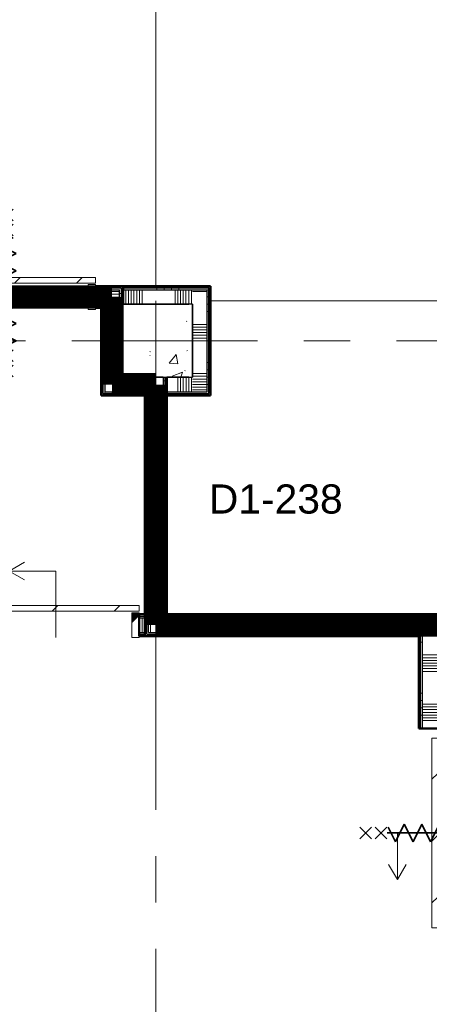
# Model space of a CAD drawing. Extents: x -2538 to 83400, y -8040 to 61900.
# Tile 82 of 105: x 53667 to 56473, y 34450 to 41202. Entities that reach past the tile are written whole.
import ezdxf

# ---------------------------------------------------------------- set-up
doc = ezdxf.new("R2010")
doc.units = 0
doc.header["$LTSCALE"] = 100
doc.linetypes.add('SCHEIDING_BRANDWEREND60', pattern=[3.2, 0.8, -1.6, 0.8])
doc.linetypes.add('stramien', pattern=[22.225, 12.7, -3.175, 3.175, -3.175])
for name, color, linetype, lineweight in [('00---0--FM-RUIMTENR', 7, 'Continuous', 18), ('BA20----_WANDEN', 14, 'Continuous', 50), ('BL$1A---_ALGEMEEN', 7, 'Continuous', 18), ('BL$7A---_STRAMIEN', 7, 'Continuous', 18), ('BL$8F---_HID-WAND', 7, 'Continuous', 18), ('BL20----_WANDEN', 7, 'Continuous', 25), ('BL28----_CONSTRUCTIES', 4, 'Continuous', 18), ('BL30----_BRANDSYMBOLEN', 14, 'Continuous', 35), ('BL30----_KOZIJNEN', 14, 'Continuous', 25), ('BL40----_BRANDWERENDESCHEIDING_60MIN', 84, 'SCHEIDING_BRANDWEREND60', 158)]:
    doc.layers.add(name, color=color, linetype=linetype, lineweight=lineweight)
doc.styles.add('Arial', font='arial.ttf', dxfattribs={"height": 200})
pattern_1 = [(90, (54950, 38625), (-500, 3e-14), []), (90, (55000, 38625), (-500, 3e-14), []), (90, (55050, 38625), (-500, 3e-14), []), (90, (55100, 38625), (-500, 3e-14), [])]
pattern_2 = [(90, (55662.5, 36975), (-500, -6e-13), []), (90, (55712.5, 36975), (-500, -6e-13), []), (90, (55762.5, 36975), (-500, -6e-13), []), (90, (55812.5, 36975), (-500, -6e-13), [])]
pattern_3 = [(90, (1605.8, 39225), (-500, 1e-12), []), (90, (1655.8, 39225), (-500, 1e-12), []), (90, (1705.8, 39225), (-500, 1e-12), []), (90, (1755.8, 39225), (-500, 1e-12), [])]
pattern_4 = [(180, (54975, 39200), (-6e-14, -500), []), (180, (54975, 39250), (-6e-14, -500), []), (180, (54975, 39300), (-6e-14, -500), []), (180, (54975, 39350), (-6e-14, -500), [])]
pattern_5 = [(0, (54225, 38875), (0, 500), []), (0, (54225, 38825), (0, 500), []), (0, (54225, 38775), (0, 500), []), (0, (54225, 38725), (0, 500), [])]
pattern_6 = [(180, (54675, 38075), (-6e-14, -500), []), (180, (54675, 38125), (-6e-14, -500), []), (180, (54675, 38175), (-6e-14, -500), []), (180, (54675, 38225), (-6e-14, -500), [])]
pattern_7 = [(180, (56650, 36933), (-6e-14, -500), []), (180, (56650, 36983), (-6e-14, -500), []), (180, (56650, 37033), (-6e-14, -500), []), (180, (56650, 37083), (-6e-14, -500), [])]
pattern_8 = [(225, (52986.6, 31122.7), (500, -500), []), (225, (52816.6, 31122.7), (500, -500), []), (225, (52806.6, 31122.7), (500, -500), []), (225, (52796.6, 31122.7), (500, -500), []), (225, (52786.6, 31122.7), (500, -500), []), (225, (52776.6, 31122.7), (500, -500), []), (225, (52766.6, 31122.7), (500, -500), []), (225, (52756.6, 31122.7), (500, -500), [])]
pattern_9 = [(135, (30022.7, -55346.6), (-500, -500), []), (135, (30022.7, -55176.6), (-500, -500), []), (135, (30022.7, -55166.6), (-500, -500), []), (135, (30022.7, -55156.6), (-500, -500), []), (135, (30022.7, -55146.6), (-500, -500), []), (135, (30022.7, -55136.6), (-500, -500), []), (135, (30022.7, -55126.6), (-500, -500), []), (135, (30022.7, -55116.6), (-500, -500), [])]
pattern_10 = [(90, (54650, 38625), (-500, 3e-14), []), (90, (54700, 38625), (-500, 3e-14), []), (90, (54750, 38625), (-500, 3e-14), []), (90, (54800, 38625), (-500, 3e-14), [])]
pattern_11 = [(90, (53450, 39225), (-500, -1e-12), []), (90, (53500, 39225), (-500, -1e-12), []), (90, (53550, 39225), (-500, -1e-12), []), (90, (53600, 39225), (-500, -1e-12), [])]
pattern_12 = [(90, (53600, 36975), (-500, -6e-13), []), (90, (53650, 36975), (-500, -6e-13), []), (90, (53700, 36975), (-500, -6e-13), []), (90, (53750, 36975), (-500, -6e-13), [])]

# ---------------------------------------------------------------- blocks, each defined once
blk = doc.blocks.new('32_DR_AMC_s_enkele schuifdeur_dt1 - 1140x2160-V116-1')
at = {"layer": 'BL$1A---_ALGEMEEN'}
h = blk.add_hatch(dxfattribs=at)
h.set_pattern_fill('FP_511', color=256, style=0, pattern_type=2)
h.set_pattern_definition(pattern_8)
h.paths.add_polyline_path([(-245, 85), (-245, -85), (-195, -85), (-195, 85)], flags=0)
at = {"layer": 'BL30----_KOZIJNEN', "lineweight": 18}
h = blk.add_hatch(dxfattribs=at)
h.set_pattern_fill('FP_511', color=256, style=0, pattern_type=2)
h.set_pattern_definition(pattern_8)
h.paths.add_polyline_path([(845, 85), (845, -85), (895, -85), (895, 85)], flags=0)
h = blk.add_hatch(dxfattribs=at)
h.set_pattern_fill('FP_512', color=256, style=0, pattern_type=2)
h.set_pattern_definition([(225, (52986.6, 31122.68), (212.132, -212.132), [])])
h.paths.add_polyline_path([(-245, -95), (-245, -135), (895, -135), (895, -95)], flags=0)
at = {"layer": 'BL$1A---_ALGEMEEN'}
for p, q in [((325, 84.9), (325, -371)), ((645, -371), (541.1, -311)), ((325, -371), (645, -371)), ((645, -371), (541.1, -431))]:
    blk.add_line(p, q, dxfattribs=at)
at = {"layer": 'BL30----_KOZIJNEN', "lineweight": 18}
for p, q in [((-245, -85), (-245, 85)), ((-245, 85), (-195, 85)), ((-195, 85), (-195, -85)), ((845, -85), (845, 85)), ((845, 85), (895, 85)), ((895, 85), (895, -85)), ((-195, -85), (-245, -85)), ((-245, -95), (895, -95)), ((-245, -135), (-245, -95)), ((895, -135), (-245, -135)), ((895, -85), (845, -85)), ((895, -95), (895, -135))]:
    blk.add_line(p, q, dxfattribs=at)
blk = doc.blocks.new('32_DR_AMC_s_enkele schuifdeur_dt1 - 1210x2160_wbdbo60-2935391-1')
at = {"layer": 'BL30----_KOZIJNEN', "lineweight": 18}
h = blk.add_hatch(dxfattribs=at)
h.set_pattern_fill('FP_513', color=256, style=0, pattern_type=2)
h.set_pattern_definition([(225, (52653.6, 33372.68), (212.132, -212.132), [])])
h.paths.add_polyline_path([(930, -95), (-280, -95), (-280, -135), (930, -135)], flags=0)
at = {"layer": 'BL$1A---_ALGEMEEN'}
for p, q in [((325, 84.9), (325, -371)), ((645, -371), (541.1, -311)), ((325, -371), (645, -371)), ((645, -371), (541.1, -431))]:
    blk.add_line(p, q, dxfattribs=at)
at = {"layer": 'BL30----_BRANDSYMBOLEN'}
for p, q in [((285, 466.4), (365, 546.4)), ((365, 466.4), (285, 546.4)), ((285, 361.4), (365, 441.4)), ((365, 361.4), (285, 441.4)), ((365, 351.4), (265, 301.4)), ((325, -416.3), (325, 358.7)), ((325, -416.3), (325, 358.7)), ((265, 301.4), (385, 241.4)), ((385, 241.4), (265, 181.4)), ((265, 181.4), (385, 121.4)), ((385, 121.4), (265, 61.4)), ((265, 61.4), (385, 1.4)), ((385, 1.4), (265, -58.6)), ((265, -58.6), (385, -118.6)), ((385, -118.6), (265, -178.6)), ((265, -178.6), (385, -238.6)), ((385, -238.6), (265, -298.6)), ((265, -298.6), (385, -358.6)), ((385, -358.6), (285, -408.6)), ((365, -498.7), (285, -418.6)), ((285, -498.7), (365, -418.6)), ((285, -603.6), (365, -523.6)), ((365, -603.6), (285, -523.6))]:
    blk.add_line(p, q, dxfattribs=at)
at = {"layer": 'BL30----_KOZIJNEN', "lineweight": 18}
for p, q in [((-280, -85), (-280, 85)), ((-280, 85), (-230, 85)), ((-230, 85), (-230, -85)), ((880, -85), (880, 85)), ((880, 85), (930, 85)), ((930, 85), (930, -85)), ((-230, -85), (-280, -85)), ((-280, -95), (930, -95)), ((-280, -135), (-280, -95)), ((930, -135), (-280, -135)), ((930, -85), (880, -85)), ((930, -95), (930, -135))]:
    blk.add_line(p, q, dxfattribs=at)
blk = doc.blocks.new('32_DR_AMC_s_enkele schuifdeur_dt1 - 1300x2160_wbdbo60-V118-1')
at = {"layer": 'BL30----_BRANDSYMBOLEN', "lineweight": 18}
h = blk.add_hatch(dxfattribs=at)
h.set_pattern_fill('FP_523', color=256, style=0, pattern_type=2)
h.set_pattern_definition(pattern_9)
h.paths.add_polyline_path([(-275, -40.5), (-275, 60), (-325, 60), (-325, -60), (-275, -60)], flags=0)
at = {"layer": 'BL30----_KOZIJNEN', "lineweight": 18}
h = blk.add_hatch(dxfattribs=at)
h.set_pattern_fill('FP_523', color=256, style=0, pattern_type=2)
h.set_pattern_definition(pattern_9)
h.paths.add_polyline_path([(975, -60), (975, 60), (925, 60), (925, -60)], flags=0)
h = blk.add_hatch(dxfattribs=at)
h.set_pattern_fill('FP_524', color=256, style=0, pattern_type=2)
h.set_pattern_definition([(135, (30022.68, -55346.6), (-212.132, -212.132), [])])
h.paths.add_polyline_path([(975, -70), (-325, -70), (-325, -110), (975, -110)], flags=0)
at = {"layer": 'BL$1A---_ALGEMEEN'}
for p, q in [((325, 109.9), (325, -346)), ((645, -346), (541.1, -286)), ((325, -346), (645, -346)), ((645, -346), (541.1, -406))]:
    blk.add_line(p, q, dxfattribs=at)
at = {"layer": 'BL30----_BRANDSYMBOLEN'}
for p, q in [((285, 466.4), (365, 546.4)), ((365, 466.4), (285, 546.4)), ((285, 361.4), (365, 441.4)), ((365, 361.4), (285, 441.4)), ((365, 351.4), (265, 301.4)), ((325, -416.3), (325, 358.7)), ((325, -416.3), (325, 358.7)), ((265, 301.4), (385, 241.4)), ((385, 241.4), (265, 181.4)), ((265, 181.4), (385, 121.4)), ((385, 121.4), (265, 61.4)), ((265, 61.4), (385, 1.4)), ((385, 1.4), (265, -58.6)), ((265, -58.6), (385, -118.6)), ((385, -118.6), (265, -178.6)), ((265, -178.6), (385, -238.6)), ((385, -238.6), (265, -298.6)), ((265, -298.6), (385, -358.6)), ((385, -358.6), (285, -408.6)), ((365, -498.7), (285, -418.6)), ((285, -498.7), (365, -418.6)), ((285, -603.6), (365, -523.6)), ((365, -603.6), (285, -523.6))]:
    blk.add_line(p, q, dxfattribs=at)
at = {"layer": 'BL30----_KOZIJNEN', "lineweight": 18}
for p, q in [((-325, -60), (-325, 60)), ((-325, 60), (-275, 60)), ((-275, 60), (-275, -60)), ((925, -60), (925, 60)), ((925, 60), (975, 60)), ((975, 60), (975, -60)), ((-275, -60), (-325, -60)), ((975, -60), (925, -60)), ((-325, -70), (975, -70)), ((-325, -110), (-325, -70)), ((975, -110), (-325, -110)), ((975, -70), (975, -110))]:
    blk.add_line(p, q, dxfattribs=at)

msp = doc.modelspace()

# ---------------------------------------------------------------- hatches: boundary and pattern name
at = {"layer": 'BA20----_WANDEN', "lineweight": 18}
h = msp.add_hatch(dxfattribs=at)
h.set_pattern_fill('FP_690', color=256, angle=90, style=0, pattern_type=2)
h.set_pattern_definition(pattern_11)
h.paths.add_polyline_path([(54362.5, 39362.5), (54362.5, 39375), (54187, 39375), (54187, 39362.5), (54350, 39362.5)], flags=0)
h.paths.add_polyline_path([(52347.9, 39362.5), (52977, 39362.5), (52977, 39375), (52137.5, 39375), (52137.5, 39362.5), (52275, 39362.5)], flags=0)
h = msp.add_hatch(dxfattribs=at)
h.set_pattern_fill('FP_69', color=256, angle=90, style=0, pattern_type=2)
h.set_pattern_definition(pattern_5)
h.paths.add_polyline_path([(54362.5, 39250), (54375, 39250), (54375, 39375), (54362.5, 39375), (54362.5, 39351)], flags=0)
h = msp.add_hatch(dxfattribs=at)
h.set_pattern_fill('FP_63', color=256, angle=90, style=0, pattern_type=2)
h.set_pattern_definition(pattern_3)
h.paths.add_polyline_path([(54825, 39362.5), (54962.5, 39362.5), (54962.5, 39375), (54375, 39375), (54375, 39362.5), (54455.5, 39362.5)], flags=0)
h = msp.add_hatch(dxfattribs=at)
h.set_pattern_fill('FP_65', color=256, angle=90, style=0, pattern_type=2)
h.set_pattern_definition(pattern_4)
h.paths.add_polyline_path([(54962.5, 38625), (54975, 38625), (54975, 39375), (54962.5, 39375), (54962.5, 38637.5)], flags=0)
h = msp.add_hatch(dxfattribs=at)
h.set_pattern_fill('FP_690', color=256, angle=90, style=0, pattern_type=2)
h.set_pattern_definition(pattern_11)
h.paths.add_polyline_path([(54187, 39350), (54350, 39351), (54350, 39362.5), (54187, 39362.5), (54187, 39351)], flags=0)
h.paths.add_polyline_path([(52347.9, 39350), (52977, 39350), (52977, 39362.5), (52150, 39362.5), (52150, 39350), (52275, 39350)], flags=0)
h = msp.add_hatch(dxfattribs=at)
h.set_pattern_fill('FP_691', color=256, angle=90, style=0, pattern_type=2)
h.set_pattern_definition([(90, (53250, 39225), (-337.5, -8e-13), []), (90, (53268.75, 39225), (-337.5, -8e-13), []), (90, (53287.5, 39225), (-337.5, -8e-13), []), (90, (53306.25, 39225), (-337.5, -8e-13), []), (90, (53325, 39225), (-337.5, -8e-13), []), (90, (53343.75, 39225), (-337.5, -8e-13), []), (90, (53362.5, 39225), (-337.5, -8e-13), [])])
h.paths.add_polyline_path([(54237.5, 39250), (54250, 39250), (54250, 39350), (54187, 39350), (54187, 39250), (54225, 39250)], flags=0)
h.paths.add_polyline_path([(52977, 39250), (52977, 39350), (52250, 39350), (52250, 39250), (52347.9, 39250)], flags=0)
h = msp.add_hatch(dxfattribs=at)
h.set_pattern_fill('FP_70', color=256, angle=90, style=0, pattern_type=2)
h.set_pattern_definition([(0, (54225, 39075), (0, 337.5), []), (0, (54225, 39056.25), (0, 337.5), []), (0, (54225, 39037.5), (0, 337.5), []), (0, (54225, 39018.75), (0, 337.5), []), (0, (54225, 39000), (0, 337.5), []), (0, (54225, 38981.25), (0, 337.5), []), (0, (54225, 38962.5), (0, 337.5), [])])
h.paths.add_polyline_path([(54350, 38750), (54350, 39350), (54250, 39350), (54250, 38750)], flags=0)
h = msp.add_hatch(dxfattribs=at)
h.set_pattern_fill('FP_69', color=256, angle=90, style=0, pattern_type=2)
h.set_pattern_definition(pattern_5)
h.paths.add_polyline_path([(54362.5, 39250), (54362.5, 39362.5), (54350, 39362.5), (54350, 39250)], flags=0)
h = msp.add_hatch(dxfattribs=at)
h.set_pattern_fill('FP_63', color=256, angle=90, style=0, pattern_type=2)
h.set_pattern_definition(pattern_3)
h.paths.add_polyline_path([(54850, 39350), (54950, 39350), (54950, 39362.5), (54375, 39362.5), (54375, 39350), (54825, 39350)], flags=0)
h = msp.add_hatch(dxfattribs=at)
h.set_pattern_fill('FP_64', color=256, angle=90, style=0, pattern_type=2)
h.set_pattern_definition([(90, (1405.8, 39225), (-337.5, 7e-13), []), (90, (1424.54, 39225), (-337.5, 7e-13), []), (90, (1443.3, 39225), (-337.5, 7e-13), []), (90, (1462.04, 39225), (-337.5, 7e-13), []), (90, (1480.8, 39225), (-337.5, 7e-13), []), (90, (1499.54, 39225), (-337.5, 7e-13), []), (90, (1518.3, 39225), (-337.5, 7e-13), [])])
h.paths.add_polyline_path([(54375, 39250), (54850, 39250), (54850, 39350), (54375, 39350)], flags=0)
h = msp.add_hatch(dxfattribs=at)
h.set_pattern_fill('FP_66', color=256, angle=90, style=0, pattern_type=2)
h.set_pattern_definition([(180, (54975, 39000), (-4e-14, -337.5), []), (180, (54975, 39018.75), (-4e-14, -337.5), []), (180, (54975, 39037.5), (-4e-14, -337.5), []), (180, (54975, 39056.25), (-4e-14, -337.5), []), (180, (54975, 39075), (-4e-14, -337.5), []), (180, (54975, 39093.75), (-4e-14, -337.5), []), (180, (54975, 39112.5), (-4e-14, -337.5), [])])
h.paths.add_polyline_path([(54950, 38650), (54950, 39350), (54850, 39350), (54850, 38650)], flags=0)
h = msp.add_hatch(dxfattribs=at)
h.set_pattern_fill('FP_65', color=256, angle=90, style=0, pattern_type=2)
h.set_pattern_definition(pattern_4)
h.paths.add_polyline_path([(54950, 38637.5), (54962.5, 38637.5), (54962.5, 39362.5), (54950, 39362.5), (54950, 38650)], flags=0)
h = msp.add_hatch(dxfattribs=at)
h.set_pattern_fill('FP_690', color=256, angle=90, style=0, pattern_type=2)
h.set_pattern_definition(pattern_11)
h.paths.add_polyline_path([(52347.9, 39237.5), (52977, 39237.5), (52977, 39250), (52262.5, 39250), (52262.5, 39237.5), (52275, 39237.5)], flags=0)
h.paths.add_polyline_path([(54225, 39237.5), (54237.5, 39237.5), (54237.5, 39250), (54187, 39250), (54187, 39237.5)], flags=0)
h = msp.add_hatch(dxfattribs=at)
h.set_pattern_fill('FP_690', color=256, angle=90, style=0, pattern_type=2)
h.set_pattern_definition(pattern_11)
h.paths.add_polyline_path([(54225, 39225), (54225, 39237.5), (54187, 39237.5), (54187, 39225)], flags=0)
h.paths.add_polyline_path([(52347.9, 39225), (52977, 39225), (52977, 39237.5), (52275, 39237.5), (52275, 39225)], flags=0)
h = msp.add_hatch(dxfattribs=at)
h.set_pattern_fill('FP_69', color=256, angle=90, style=0, pattern_type=2)
h.set_pattern_definition(pattern_5)
h.paths.add_polyline_path([(54237.5, 38637.5), (54237.5, 39237.5), (54225, 39237.5), (54225, 38637.5)], flags=0)
h = msp.add_hatch(dxfattribs=at)
h.set_pattern_fill('FP_69', color=256, angle=90, style=0, pattern_type=2)
h.set_pattern_definition(pattern_5)
h.paths.add_polyline_path([(54237.5, 38650), (54250, 38650), (54250, 39250), (54237.5, 39250), (54237.5, 38775)], flags=0)
h = msp.add_hatch(dxfattribs=at)
h.set_pattern_fill('FP_689', color=256, angle=90, style=0, pattern_type=2)
h.set_pattern_definition([(90, (54450, 38625), (-337.5, 2e-14), []), (90, (54468.75, 38625), (-337.5, 2e-14), []), (90, (54487.5, 38625), (-337.5, 2e-14), []), (90, (54506.25, 38625), (-337.5, 2e-14), []), (90, (54525, 38625), (-337.5, 2e-14), []), (90, (54543.75, 38625), (-337.5, 2e-14), []), (90, (54562.5, 38625), (-337.5, 2e-14), [])])
h.paths.add_polyline_path([(54550, 38650), (54650, 38650), (54650, 38750), (54250, 38750), (54250, 38650), (54455.5, 38650)], flags=0)
h = msp.add_hatch(dxfattribs=at)
h.set_pattern_fill('FP_71', color=256, angle=90, style=0, pattern_type=2)
h.set_pattern_definition(pattern_6)
h.paths.add_polyline_path([(54662.5, 37112.5), (54662.5, 38750), (54650, 38750), (54650, 37112.5)], flags=0)
h = msp.add_hatch(dxfattribs=at)
h.set_pattern_fill('FP_71', color=256, angle=90, style=0, pattern_type=2)
h.set_pattern_definition(pattern_6)
h.paths.add_polyline_path([(54662.5, 37125), (54675, 37125), (54675, 38750), (54662.5, 38750), (54662.5, 37677.2)], flags=0)
h = msp.add_hatch(dxfattribs=at)
h.set_pattern_fill('FP_68', color=256, angle=90, style=0, pattern_type=2)
h.set_pattern_definition([(90, (54750, 38625), (-337.5, 2e-14), []), (90, (54768.75, 38625), (-337.5, 2e-14), []), (90, (54787.5, 38625), (-337.5, 2e-14), []), (90, (54806.25, 38625), (-337.5, 2e-14), []), (90, (54825, 38625), (-337.5, 2e-14), []), (90, (54843.75, 38625), (-337.5, 2e-14), []), (90, (54862.5, 38625), (-337.5, 2e-14), [])])
h.paths.add_polyline_path([(54850, 38650), (54850, 38750), (54675, 38750), (54675, 38650), (54825, 38650)], flags=0)
h = msp.add_hatch(dxfattribs=at)
h.set_pattern_fill('FP_688', color=256, angle=90, style=0, pattern_type=2)
h.set_pattern_definition(pattern_10)
h.paths.add_polyline_path([(54525, 38625), (54537.5, 38625), (54537.5, 38637.5), (54225, 38637.5), (54225, 38625), (54455.5, 38625)], flags=0)
h = msp.add_hatch(dxfattribs=at)
h.set_pattern_fill('FP_688', color=256, angle=90, style=0, pattern_type=2)
h.set_pattern_definition(pattern_10)
h.paths.add_polyline_path([(54537.5, 38637.5), (54550, 38637.5), (54550, 38650), (54237.5, 38650), (54237.5, 38637.5), (54455.5, 38637.5)], flags=0)
h = msp.add_hatch(dxfattribs=at)
h.set_pattern_fill('FP_71', color=256, angle=90, style=0, pattern_type=2)
h.set_pattern_definition(pattern_6)
h.paths.add_polyline_path([(54525, 36987.5), (54537.5, 36987.5), (54537.5, 38625), (54525, 38625), (54525, 37125)], flags=0)
h = msp.add_hatch(dxfattribs=at)
h.set_pattern_fill('FP_71', color=256, angle=90, style=0, pattern_type=2)
h.set_pattern_definition(pattern_6)
h.paths.add_polyline_path([(54537.5, 37000), (54550, 37000), (54550, 38637.5), (54537.5, 38637.5), (54537.5, 37125)], flags=0)
h = msp.add_hatch(dxfattribs=at)
h.set_pattern_fill('FP_72', color=256, angle=90, style=0, pattern_type=2)
h.set_pattern_definition([(180, (54675, 37875), (-4e-14, -337.5), []), (180, (54675, 37893.75), (-4e-14, -337.5), []), (180, (54675, 37912.5), (-4e-14, -337.5), []), (180, (54675, 37931.25), (-4e-14, -337.5), []), (180, (54675, 37950), (-4e-14, -337.5), []), (180, (54675, 37968.75), (-4e-14, -337.5), []), (180, (54675, 37987.5), (-4e-14, -337.5), [])])
h.paths.add_polyline_path([(54550, 37100), (54650, 37100), (54650, 38650), (54550, 38650), (54550, 37125)], flags=0)
h = msp.add_hatch(dxfattribs=at)
h.set_pattern_fill('FP_67', color=256, angle=90, style=0, pattern_type=2)
h.set_pattern_definition(pattern_1)
h.paths.add_polyline_path([(54950, 38637.5), (54950, 38650), (54675, 38650), (54675, 38637.5), (54855.6, 38637.5)], flags=0)
h = msp.add_hatch(dxfattribs=at)
h.set_pattern_fill('FP_67', color=256, angle=90, style=0, pattern_type=2)
h.set_pattern_definition(pattern_1)
h.paths.add_polyline_path([(54825, 38637.5), (54950, 38637.5), (54950, 38650), (54675, 38650), (54675, 38637.5), (54806.8, 38637.5)], flags=0)
h = msp.add_hatch(dxfattribs=at)
h.set_pattern_fill('FP_67', color=256, angle=90, style=0, pattern_type=2)
h.set_pattern_definition(pattern_1)
h.paths.add_polyline_path([(54806.8, 38625), (54962.5, 38625), (54962.5, 38637.5), (54675, 38637.5), (54675, 38625)], flags=0)
h = msp.add_hatch(dxfattribs=at)
h.set_pattern_fill('FP_692', color=256, angle=90, style=0, pattern_type=2)
h.set_pattern_definition(pattern_12)
h.paths.add_polyline_path([(54525, 37112.5), (54525, 37125), (54485, 37125), (54485, 37112.5)], flags=0)
h.paths.add_polyline_path([(53050.5, 37112.5), (53345, 37112.5), (53345, 37125), (52275, 37125), (52275, 37112.5)], flags=0)
h = msp.add_hatch(dxfattribs=at)
h.set_pattern_fill('FP_692', color=256, angle=90, style=0, pattern_type=2)
h.set_pattern_definition(pattern_12)
h.paths.add_polyline_path([(54525, 37100), (54525, 37112.5), (54485, 37112.5), (54485, 37100)], flags=0)
h.paths.add_polyline_path([(53345, 37100), (53345, 37112.5), (52275, 37112.5), (52275, 37100), (53050.5, 37100)], flags=0)
h = msp.add_hatch(dxfattribs=at)
h.set_pattern_fill('FP_693', color=256, angle=90, style=0, pattern_type=2)
h.set_pattern_definition([(90, (53400, 36975), (-337.5, -4e-13), []), (90, (53418.75, 36975), (-337.5, -4e-13), []), (90, (53437.5, 36975), (-337.5, -4e-13), []), (90, (53456.25, 36975), (-337.5, -4e-13), []), (90, (53475, 36975), (-337.5, -4e-13), []), (90, (53493.75, 36975), (-337.5, -4e-13), []), (90, (53512.5, 36975), (-337.5, -4e-13), [])])
h.paths.add_polyline_path([(54525, 37000), (54525, 37100), (54485, 37100), (54485, 37000)], flags=0)
h.paths.add_polyline_path([(53345, 37000), (53345, 37100), (52275, 37100), (52275, 37000), (53050.5, 37000)], flags=0)
h = msp.add_hatch(dxfattribs=at)
h.set_pattern_fill('FP_62', color=256, angle=90, style=0, pattern_type=2)
h.set_pattern_definition([(90, (55462.5, 36975), (-337.5, -4e-13), []), (90, (55481.25, 36975), (-337.5, -4e-13), []), (90, (55500, 36975), (-337.5, -4e-13), []), (90, (55518.75, 36975), (-337.5, -4e-13), []), (90, (55537.5, 36975), (-337.5, -4e-13), []), (90, (55556.25, 36975), (-337.5, -4e-13), []), (90, (55575, 36975), (-337.5, -4e-13), [])])
h.paths.add_polyline_path([(56400, 37000), (56400, 37100), (54550, 37100), (54550, 37000), (55860.6, 37000)], flags=0)
h = msp.add_hatch(dxfattribs=at)
h.set_pattern_fill('FP_61', color=256, angle=90, style=0, pattern_type=2)
h.set_pattern_definition(pattern_2)
h.paths.add_polyline_path([(56400, 37100), (56400, 37112.5), (54650, 37112.5), (54650, 37100), (55860.6, 37100)], flags=0)
h = msp.add_hatch(dxfattribs=at)
h.set_pattern_fill('FP_61', color=256, angle=90, style=0, pattern_type=2)
h.set_pattern_definition(pattern_2)
h.paths.add_polyline_path([(56400, 37112.5), (56400, 37125), (54662.5, 37125), (54662.5, 37112.5), (55860.6, 37112.5)], flags=0)
h = msp.add_hatch(dxfattribs=at)
h.set_pattern_fill('FP_163', color=256, angle=90, style=0, pattern_type=2)
h.set_pattern_definition(pattern_7)
h.paths.add_polyline_path([(56412.5, 36341), (56412.5, 37125), (56400, 37125), (56400, 36341)], flags=0)
h = msp.add_hatch(dxfattribs=at)
h.set_pattern_fill('FP_163', color=256, angle=90, style=0, pattern_type=2)
h.set_pattern_definition(pattern_7)
h.paths.add_polyline_path([(56425, 36341), (56425, 37125), (56412.5, 37125), (56412.5, 36341)], flags=0)
h = msp.add_hatch(dxfattribs=at)
h.set_pattern_fill('FP_164', color=256, angle=90, style=0, pattern_type=2)
h.set_pattern_definition([(180, (56650, 36733), (-4e-14, -337.5), []), (180, (56650, 36751.75), (-4e-14, -337.5), []), (180, (56650, 36770.5), (-4e-14, -337.5), []), (180, (56650, 36789.25), (-4e-14, -337.5), []), (180, (56650, 36808), (-4e-14, -337.5), []), (180, (56650, 36826.75), (-4e-14, -337.5), []), (180, (56650, 36845.5), (-4e-14, -337.5), [])])
h.paths.add_polyline_path([(56625, 36341), (56625, 37125), (56425, 37125), (56425, 36341), (56575, 36341)], flags=0)
h = msp.add_hatch(dxfattribs=at)
h.set_pattern_fill('FP_692', color=256, angle=90, style=0, pattern_type=2)
h.set_pattern_definition(pattern_12)
h.paths.add_polyline_path([(54525, 36987.5), (54525, 37000), (54485, 37000), (54485, 36987.5)], flags=0)
h.paths.add_polyline_path([(53050.5, 36987.5), (53345, 36987.5), (53345, 37000), (52275, 37000), (52275, 36987.5)], flags=0)
h = msp.add_hatch(dxfattribs=at)
h.set_pattern_fill('FP_61', color=256, angle=90, style=0, pattern_type=2)
h.set_pattern_definition(pattern_2)
h.paths.add_polyline_path([(56400, 36987.5), (56400, 37000), (54537.5, 37000), (54537.5, 36987.5), (55860.6, 36987.5)], flags=0)
h = msp.add_hatch(dxfattribs=at)
h.set_pattern_fill('FP_692', color=256, angle=90, style=0, pattern_type=2)
h.set_pattern_definition(pattern_12)
h.paths.add_polyline_path([(54525, 36975), (54525, 36987.5), (54485, 36987.5), (54485, 36975)], flags=0)
h.paths.add_polyline_path([(52275, 36975), (53345, 36975), (53345, 36987.5), (52275, 36987.5)], flags=0)
h = msp.add_hatch(dxfattribs=at)
h.set_pattern_fill('FP_61', color=256, angle=90, style=0, pattern_type=2)
h.set_pattern_definition(pattern_2)
h.paths.add_polyline_path([(56400, 36975), (56400, 36987.5), (54525, 36987.5), (54525, 36975), (55860.6, 36975)], flags=0)
at = {"layer": 'BL28----_CONSTRUCTIES'}
h = msp.add_hatch(dxfattribs=at)
h.set_pattern_fill('FP_1', color=256, style=0, pattern_type=2)
h.set_pattern_definition([(50, (1253.4, 5927.3), (728.7365, -63.756), [76.2, -838.2]), (355, (1253.4, 5927.3), (-140.972, 764.228), [60.96, -670.56]), (100.451, (1314.1, 5922), (587.77, 700.467), [64.76, -712.36]), (46.184, (1253.4, 6130.5), (1084.316, -168.171), [114.3, -1257.3]), (96.636, (1343.8, 6116.5), (949.61, 989.71), [97.14, -1068.54]), (351.184, (1253.4, 6130.5), (949.62, 989.701), [91.44, -1005.84]), (21, (1355, 6079.7), (606.458, -409.0606), [76.2, -838.2]), (326, (1355, 6079.7), (247.208, 736.753), [60.96, -670.56]), (71.451, (1405.5, 6045.6), (853.668, 327.6855), [64.76, -712.36]), (37.5, (1253.4, 5927.32), (12.3547, 338.2201), [3.353, -659.079, 3.353, -677.367, -673.1]), (37.5, (1253.4, 5927.32), (12.3547, 338.2201), [-1343.152, 3.353, -669.747]), (7.5, (1253.4, 5927.32), (267.2789, 400.7221), [3.353, -384.759, 3.353, -643.839, -256.54]), (7.5, (1253.4, 5927.32), (267.2789, 400.7221), [-1035.304, 3.353, -253.187]), (327.5, (1026.82, 5927.32), (542.3633, -22.9153), [3.353, -250.647, 3.353, -789.127, -1051.56]), (327.5, (1026.82, 5927.32), (542.3633, -22.9153), [-1046.48, 3.353, -1048.207]), (317.5, (925.22, 5927.3), (592.517, 101.707), [3.353, -326.847, 3.353, -522.935, -746.76]), (317.5, (925.22, 5927.3), (592.517, 101.707), [-856.488, 3.353, -743.407])])
h.paths.add_polyline_path([(54455.5, 38750), (54850, 38750), (54850, 39250), (54350, 39250), (54350, 38750)], flags=0)

# ---------------------------------------------------------------- linework, layer by layer
at = {"layer": 'BL$7A---_STRAMIEN', "linetype": 'stramien'}
for p, q in [((54600, -2000), (54600, 60900)), ((-1537.7, 39000), (83400, 39000)), ((-1537.7, 39000), (83400, 39000))]:
    msp.add_line(p, q, dxfattribs=at)
at = {"layer": 'BL$8F---_HID-WAND'}
for p, q in [((54600, 39375), (54600, 40950)), ((54975, 39275), (56550, 39275))]:
    msp.add_line(p, q, dxfattribs=at)
at = {"layer": 'BL20----_WANDEN', "lineweight": 50}
for p, q in [((54975, 39375), (54187, 39375)), ((54187, 39375), (54187, 39225)), ((54375, 39375), (54375, 39250)), ((54975, 38625), (54975, 39375)), ((54187, 39225), (54225, 39225)), ((54225, 39225), (54225, 38625)), ((54675, 37125), (54675, 38750)), ((54225, 38625), (54525, 38625)), ((54525, 36975), (54525, 38625)), ((54675, 38625), (54975, 38625)), ((54525, 37125), (54485, 37125)), ((54485, 37125), (54485, 36975)), ((54675, 37125), (56650, 37125)), ((56400, 37125), (56400, 36341)), ((54485, 36975), (56400, 36975)), ((56400, 36341), (56550, 36341))]:
    msp.add_line(p, q, dxfattribs=at)
at = {"layer": 'BL20----_WANDEN'}
for p, q in [((54187, 39362.5), (54362.5, 39362.5)), ((54187, 39350), (54350, 39350)), ((54350, 38775), (54350, 39350)), ((54362.5, 39362.5), (54362.5, 39250)), ((54375, 39362.5), (54962.5, 39362.5)), ((54375, 39350), (54950, 39350)), ((54950, 38650), (54950, 39350)), ((54962.5, 38637.5), (54962.5, 39362.5)), ((54187, 39250), (54250, 39250)), ((54187, 39237.5), (54237.5, 39237.5)), ((54237.5, 39237.5), (54237.5, 38637.5)), ((54250, 39250), (54250, 38650)), ((54350, 39250), (54825, 39250)), ((54850, 39250), (54850, 38750)), ((54650, 38750), (54350, 38750)), ((54650, 38750), (54650, 37100)), ((54662.5, 37112.5), (54662.5, 38750)), ((54825, 38750), (54675, 38750)), ((54237.5, 38637.5), (54537.5, 38637.5)), ((54250, 38650), (54550, 38650)), ((54537.5, 36987.5), (54537.5, 38637.5)), ((54550, 37000), (54550, 38650)), ((54675, 38650), (54950, 38650)), ((54675, 38637.5), (54962.5, 38637.5)), ((54485, 37112.5), (54525, 37112.5)), ((54485, 37100), (54525, 37100)), ((54650, 37100), (56400, 37100)), ((54662.5, 37112.5), (56400, 37112.5)), ((56412.5, 36341), (56412.5, 37125)), ((56425, 36341), (56425, 37125)), ((54485, 37000), (54525, 37000)), ((54550, 37000), (56400, 37000)), ((54485, 36987.5), (54525, 36987.5)), ((54537.5, 36987.5), (56400, 36987.5))]:
    msp.add_line(p, q, dxfattribs=at)
at = {"layer": 'BL28----_CONSTRUCTIES', "lineweight": 25}
for p, q in [((54362.5, 39250), (54350, 39250)), ((54350, 39250), (54350, 38775)), ((54375, 39250), (54362.5, 39250)), ((54825, 39250), (54375, 39250)), ((54837.5, 39250), (54825, 39250)), ((54850, 39250), (54837.5, 39250)), ((54850, 38750), (54850, 39250)), ((54350, 38775), (54350, 38762.5)), ((54350, 38762.5), (54350, 38750)), ((54350, 38750), (54675, 38750)), ((54675, 38750), (54825, 38750)), ((54825, 38750), (54837.5, 38750)), ((54837.5, 38750), (54850, 38750))]:
    msp.add_line(p, q, dxfattribs=at)
at = {"layer": 'BL40----_BRANDWERENDESCHEIDING_60MIN', "const_width": 160, "flags": 128}
for points in [[(52200, 39300), (54300, 39300)], [(54300, 39300), (54300, 38700)], [(54300, 38700), (54600, 38700)], [(54600, 38700), (54600, 37050)], [(54600, 37050), (56600, 37050)]]:
    msp.add_lwpolyline(points, dxfattribs=at)

# ---------------------------------------------------------------- block references
at = {"layer": 'BL30----_KOZIJNEN'}
for name, p, rotation in [('32_DR_AMC_s_enkele schuifdeur_dt1 - 1210x2160_wbdbo60-2935391-1', (53907, 39300), 180), ('32_DR_AMC_s_enkele schuifdeur_dt1 - 1140x2160-V116-1', (54240, 37050), 180), ('32_DR_AMC_s_enkele schuifdeur_dt1 - 1300x2160_wbdbo60-V118-1', (56600, 35950), 269.9999999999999)]:
    msp.add_blockref(name, p, dxfattribs=dict(at, rotation=rotation))

# ---------------------------------------------------------------- texts
at = {"layer": '00---0--FM-RUIMTENR', "insert": (54963, 38015.2), "char_height": 200, "width": 1130.379, "attachment_point": 1, "style": 'Arial'}
msp.add_mtext('D1-238', dxfattribs=at)

doc.saveas('drawing.dxf')
